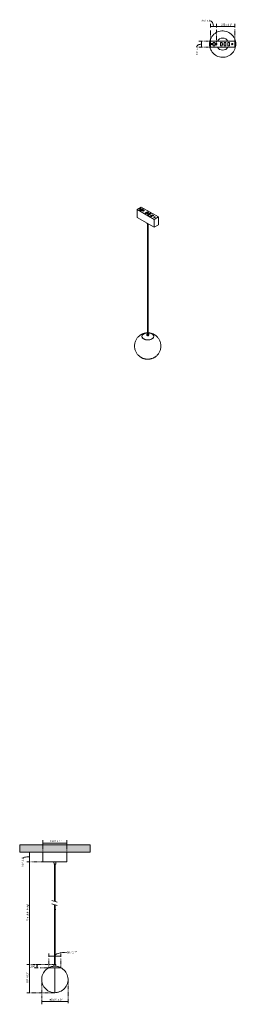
# Model space of a CAD drawing. Header units: millimetres. Extents: x 6395 to 7632, y 1134 to 6734.
import ezdxf

# ---------------------------------------------------------------- set-up
doc = ezdxf.new("R2010")
doc.units = ezdxf.units.MM
doc.linetypes.add('Dash', pattern=[6, 3, -3])
doc.layers.add('A-ANNO-DIMS', color=7, linetype='Dash', lineweight=9, true_color=0xd2d2d2)
for name, color, linetype, lineweight in [('A-ANNO-DIMS-5', 7, 'Continuous', 9), ('A-CLNG', 7, 'Continuous', 9), ('E-LITE-EQPM', 7, 'Continuous', 20)]:
    doc.layers.add(name, color=color, linetype=linetype, lineweight=lineweight)
doc.styles.add('Arial Narrow', font='ARIALN.TTF', dxfattribs={"height": 11})
doc.dimstyles.new('FARO_-_2_2mm_Arial_Narrow_mm_Inch_Left', dxfattribs={"dimscale": 304.8, "dimtxt": 11.257741, "dimasz": 0, "dimexe": 0.049213, "dimexo": 0.0625, "dimgap": 0.008202, "dimtad": 1, "dimdec": 0, "dimzin": 0, "dimdsep": 46, "dimtxsty": 'Arial Narrow', "dimblk1": 'NONE', "dimblk2": 'NONE', "dimsah": 1, "dimcen": 0.09, "dimadec": 0, "dimazin": 0, "dimtfac": 1, "dimtdec": 4, "dimtix": 1, "dimtmove": 0, "dimatfit": 3, "dimfxl": 0.016404, "dimfxlon": 1, "dimtvp": 1, "dimtolj": 1, "dimtzin": 0, "dimarcsym": 2})
doc.dimstyles.new('FARO_-_2_2mm_Arial_Narrow_mm_Inch_Left_1', dxfattribs={"dimscale": 304.8, "dimtxt": 11.257741, "dimasz": 0, "dimexe": 0.049213, "dimexo": 0.0625, "dimgap": 0.008202, "dimtad": 1, "dimdec": 0, "dimzin": 0, "dimdsep": 46, "dimtxsty": 'Arial Narrow', "dimblk1": 'NONE', "dimblk2": 'NONE', "dimsah": 1, "dimcen": 0.09, "dimadec": 0, "dimazin": 0, "dimtfac": 1, "dimtdec": 4, "dimtix": 1, "dimtmove": 1, "dimatfit": 3, "dimfxl": 0.016404, "dimfxlon": 1, "dimtvp": 1, "dimtolj": 1, "dimtzin": 0, "dimarcsym": 2})
doc.dimstyles.new('FARO_-_2_2mm_Arial_Narrow_mm_Inch_Left_H', dxfattribs={"dimscale": 304.8, "dimtxt": 11.257741, "dimasz": 0, "dimexe": 0.049213, "dimexo": 0.0625, "dimgap": 0.008202, "dimtad": 3, "dimtih": 1, "dimtoh": 1, "dimdec": 0, "dimzin": 0, "dimdsep": 46, "dimtxsty": 'Arial Narrow', "dimblk1": 'NONE', "dimblk2": 'NONE', "dimsah": 1, "dimcen": 0.09, "dimadec": 0, "dimazin": 0, "dimtfac": 1, "dimtdec": 4, "dimtix": 1, "dimtmove": 0, "dimatfit": 3, "dimfxl": 0.016404, "dimfxlon": 1, "dimtvp": 1, "dimtolj": 1, "dimtzin": 0, "dimarcsym": 2})

# ---------------------------------------------------------------- blocks, each defined once
blk = doc.blocks.new('UNIK PENDANT - UNIK PENDANT BLACK-475443-Alzado_PDF')
at = {"layer": 'E-LITE-EQPM'}
for p, q in [((6588.8, 1945), (6590.3, 1930)), ((6590.3, 1930), (6599.6, 1930)), ((6593.2, 1930), (6593.2, 1719.7)), ((6596.7, 1718.4), (6596.7, 1930)), ((6599.6, 1930), (6601.1, 1945)), ((6593.2, 1700.6), (6593.2, 1359.5)), ((6596.7, 1359.5), (6596.7, 1699.4)), ((6589, 1359.5), (6589, 1350.2)), ((6589, 1359.5), (6600.9, 1359.5)), ((6589, 1350.2), (6600.9, 1350.2)), ((6600.9, 1359.5), (6601, 1359.5)), ((6600.9, 1350.2), (6601, 1350.2)), ((6601, 1350.2), (6601, 1359.5)), ((6560.6, 1342.1), (6560.8, 1341.6)), ((6629.1, 1342.1), (6560.6, 1342.1)), ((6595, 1200), (6595, 1341.2)), ((6629.1, 1341.7), (6629.3, 1342.1)), ((6629.3, 1342.1), (6629.1, 1342.1))]:
    blk.add_line(p, q, dxfattribs=at)
at = {"layer": 'E-LITE-EQPM', "flags": 128}
for points in [[(6560.6, 1342.1), (6568.1, 1345.5), (6576, 1348), (6584.1, 1349.6), (6589, 1350.2)], [(6601, 1350.2), (6609.1, 1349.1), (6613.3, 1348)], [(6615.4, 1347.5), (6617.2, 1347.1), (6624.9, 1344.2), (6629.3, 1342.1)], [(6595, 1200), (6586.7, 1200.5), (6578.6, 1201.8), (6570.7, 1204), (6563, 1207.1), (6555.8, 1211), (6549, 1215.7), (6542.8, 1221.1), (6537.2, 1227.2), (6532.3, 1233.8), (6528.2, 1240.9), (6524.8, 1248.4), (6522.3, 1256.3), (6520.7, 1264.4), (6520, 1272.6), (6520.2, 1280.8), (6521.3, 1289), (6523.2, 1297), (6526.1, 1304.7), (6529.8, 1312.1), (6534.2, 1319), (6539.4, 1325.4), (6545.3, 1331.2), (6551.7, 1336.3), (6558.7, 1340.7), (6561.1, 1341.8)], [(6628.9, 1341.8), (6634.1, 1339), (6640.9, 1334.3), (6647.1, 1328.9), (6652.7, 1322.8), (6657.6, 1316.2), (6661.8, 1309.1), (6665.1, 1301.6), (6667.6, 1293.7), (6669.2, 1285.6), (6669.9, 1277.4), (6669.7, 1269.2), (6668.6, 1261), (6666.7, 1253), (6663.8, 1245.3), (6660.1, 1237.9), (6655.7, 1231), (6650.5, 1224.6), (6644.6, 1218.8), (6638.2, 1213.7), (6631.2, 1209.3), (6623.8, 1205.8), (6616, 1203), (6612.6, 1202.2)], [(6612.4, 1202.2), (6608, 1201.1), (6599.8, 1200.2), (6595, 1200)]]:
    blk.add_lwpolyline(points, dxfattribs=at)
blk = doc.blocks.new('UNIK PENDANT - UNIK PENDANT BLACK-474838-00 Isometrico PDF')
at = {"layer": 'E-LITE-EQPM', "color": 254, "lineweight": 9, "true_color": 0xeaeaea}
for p, q in [((2361.7, 5668), (2337.8, 5654.2)), ((2352.2, 5657.3), (2351.8, 5657)), ((2353.9, 5652.1), (2365.5, 5658.8)), ((2365.5, 5656.3), (2355.3, 5650.4)), ((2459, 5611.9), (2361.7, 5668)), ((2366.9, 5658.7), (2372.7, 5655.4)), ((2366.9, 5658.7), (2366.9, 5656.3)), ((2371.2, 5653.8), (2366.9, 5656.3)), ((2337.8, 5654.2), (2435.1, 5598.1)), ((2337.8, 5654.2), (2337.8, 5609.3)), ((2435.1, 5553.2), (2337.8, 5609.3)), ((2359.7, 5647.9), (2353.9, 5651.2)), ((2372.7, 5654.6), (2361, 5647.9)), ((2367.3, 5648.8), (2367.3, 5647.1)), ((2369.4, 5647.1), (2369.4, 5648.8)), ((2370.1, 5650.4), (2370.1, 5648.8)), ((2372, 5647.4), (2372, 5645.8)), ((2372.2, 5648.8), (2372.2, 5650.4)), ((2372.9, 5652), (2372.9, 5650.4)), ((2374, 5645.8), (2374, 5647.4)), ((2375, 5650.4), (2375, 5652)), ((2375.3, 5649.3), (2375.3, 5647.7)), ((2377.4, 5647.7), (2377.4, 5649.3)), ((2383.3, 5635.1), (2394.9, 5641.8)), ((2389.1, 5630.9), (2383.3, 5634.2)), ((2394.9, 5639.3), (2384.7, 5633.4)), ((2402.1, 5637.6), (2390.5, 5630.9)), ((2396.3, 5641.7), (2402.1, 5638.4)), ((2396.3, 5641.7), (2396.3, 5639.3)), ((2400.7, 5636.8), (2396.3, 5639.3)), ((2396.7, 5633), (2396.7, 5629.2)), ((2398.1, 5626.5), (2409.7, 5633.2)), ((2403.9, 5622.3), (2398.2, 5625.7)), ((2409.7, 5630.7), (2399.5, 5624.9)), ((2400.1, 5629.2), (2400.1, 5633)), ((2417, 5629), (2405.3, 5622.3)), ((2411.2, 5633.2), (2417, 5629.8)), ((2411.2, 5633.2), (2411.2, 5630.7)), ((2415.5, 5628.2), (2411.2, 5630.7)), ((2413, 5617.9), (2424.6, 5624.6)), ((2418.8, 5613.7), (2413, 5617.1)), ((2424.6, 5622.2), (2414.4, 5616.3)), ((2431.8, 5620.5), (2420.2, 5613.7)), ((2426.1, 5624.6), (2431.8, 5621.2)), ((2426.1, 5624.6), (2426.1, 5622.1)), ((2430.4, 5619.6), (2426.1, 5622.1)), ((2434.5, 5609.7), (2434.2, 5609.5)), ((2435.1, 5598.1), (2459, 5611.9)), ((2459, 5611.9), (2459, 5567)), ((2393.6, 5577.1), (2393.8, 5575.7)), ((2396.7, 5575.3), (2396.7, 4935.2)), ((2400.1, 4935.2), (2400.1, 5573.3)), ((2435.1, 5598.1), (2435.1, 5553.2)), ((2459, 5567), (2435.1, 5553.2)), ((2392.4, 4946.8), (2392.4, 4939.1)), ((2397.1, 4950), (2394.7, 4949.5)), ((2402.1, 4936.4), (2404.3, 4939.6)), ((2404.4, 4939.1), (2404.4, 4946.8)), ((2366.4, 4925.4), (2366.7, 4924.9)), ((2430.1, 4924.9), (2430.4, 4925.4))]:
    blk.add_line(p, q, dxfattribs=at)
at = {"layer": 'E-LITE-EQPM', "color": 7, "lineweight": 9, "true_color": 0xfefefe}
for p, q in [((2366.8, 4924.7), (2366.7, 4924.9)), ((2368.9, 4922.2), (2367.2, 4924.2)), ((2419.5, 4916.6), (2410.7, 4913.7)), ((2430, 4924.8), (2419.5, 4916.6))]:
    blk.add_line(p, q, dxfattribs=at)
at = {"layer": 'E-LITE-EQPM', "color": 254, "lineweight": 9, "true_color": 0xeaeaea}
for points in [[(2357.3, 5656.8, 0), (2356.6, 5656.4, 0), (2355.7, 5656.2, 0), (2354.7, 5656.1, 0), (2353.8, 5656.2, 0), (2352.9, 5656.4, 0), (2352.2, 5656.8, 0), (2351.6, 5657.2, 0), (2351.2, 5657.7, 0), (2351.1, 5658.2, 0), (2351.2, 5658.8, 0), (2351.6, 5659.3, 0), (2352.2, 5659.7, 0)], [(2352.2, 5659.7, 0), (2352.9, 5660.1, 0), (2353.8, 5660.3, 0), (2354.7, 5660.3, 0), (2355.7, 5660.3, 0), (2356.6, 5660.1, 0), (2357.3, 5659.7, 0), (2357.9, 5659.3, 0), (2358.2, 5658.8, 0), (2358.4, 5658.2, 0), (2358.2, 5657.7, 0), (2357.9, 5657.2, 0), (2357.3, 5656.8, 0)], [(2357.7, 5657, 0), (2357.3, 5657.3, 0), (2356.6, 5657.6, 0), (2355.7, 5657.8, 0), (2354.7, 5657.9, 0), (2353.8, 5657.8, 0), (2352.9, 5657.6, 0), (2352.2, 5657.3, 0)], [(2365.5, 5658.8, 0), (2365.6, 5658.8, 0), (2365.8, 5658.9, 0), (2366.1, 5658.9, 0), (2366.3, 5658.9, 0), (2366.5, 5658.9, 0), (2366.7, 5658.8, 0), (2366.9, 5658.7, 0)], [(2366.9, 5656.3, 0), (2366.7, 5656.4, 0), (2366.5, 5656.4, 0), (2366.3, 5656.5, 0), (2366.1, 5656.5, 0), (2365.8, 5656.4, 0), (2365.6, 5656.4, 0), (2365.5, 5656.3, 0)], [(2353.9, 5651.2, 0), (2353.7, 5651.3, 0), (2353.6, 5651.4, 0), (2353.6, 5651.6, 0), (2353.6, 5651.7, 0), (2353.6, 5651.8, 0), (2353.7, 5651.9, 0), (2353.9, 5652.1, 0)], [(2361, 5647.9, 0), (2360.8, 5647.8, 0), (2360.6, 5647.7, 0), (2360.4, 5647.7, 0), (2360.1, 5647.7, 0), (2359.9, 5647.8, 0), (2359.7, 5647.9, 0)], [(2367.6, 5649.2, 0), (2367.4, 5649.1, 0), (2367.3, 5648.9, 0), (2367.3, 5648.8, 0), (2367.3, 5648.6, 0), (2367.4, 5648.5, 0), (2367.6, 5648.4, 0), (2367.8, 5648.3, 0), (2368.1, 5648.2, 0), (2368.3, 5648.2, 0), (2368.6, 5648.2, 0), (2368.9, 5648.3, 0), (2369.1, 5648.4, 0)], [(2369.1, 5646.7, 0), (2368.9, 5646.6, 0), (2368.6, 5646.6, 0), (2368.3, 5646.5, 0), (2368.1, 5646.6, 0), (2367.8, 5646.6, 0), (2367.6, 5646.7, 0), (2367.4, 5646.8, 0), (2367.3, 5647, 0), (2367.3, 5647.1, 0)], [(2369.1, 5648.4, 0), (2369.2, 5648.5, 0), (2369.3, 5648.6, 0), (2369.4, 5648.8, 0), (2369.3, 5648.9, 0), (2369.2, 5649.1, 0), (2369.1, 5649.2, 0), (2368.9, 5649.3, 0), (2368.6, 5649.4, 0), (2368.3, 5649.4, 0), (2368.1, 5649.4, 0), (2367.8, 5649.3, 0), (2367.6, 5649.2, 0)], [(2369.4, 5647.1, 0), (2369.3, 5647, 0), (2369.2, 5646.8, 0), (2369.1, 5646.7, 0)], [(2370.4, 5650.8, 0), (2370.2, 5650.7, 0), (2370.1, 5650.6, 0), (2370.1, 5650.4, 0), (2370.1, 5650.2, 0), (2370.2, 5650.1, 0), (2370.4, 5650, 0), (2370.6, 5649.9, 0), (2370.9, 5649.8, 0), (2371.1, 5649.8, 0), (2371.4, 5649.8, 0), (2371.7, 5649.9, 0), (2371.9, 5650, 0)], [(2371.9, 5648.3, 0), (2371.7, 5648.2, 0), (2371.4, 5648.2, 0), (2371.1, 5648.2, 0), (2370.9, 5648.2, 0), (2370.6, 5648.2, 0), (2370.4, 5648.3, 0), (2370.2, 5648.5, 0), (2370.1, 5648.6, 0), (2370.1, 5648.8, 0)], [(2371.9, 5650, 0), (2372, 5650.1, 0), (2372.2, 5650.2, 0), (2372.2, 5650.4, 0), (2372.2, 5650.6, 0), (2372, 5650.7, 0), (2371.9, 5650.8, 0), (2371.7, 5650.9, 0), (2371.4, 5651, 0), (2371.1, 5651, 0), (2370.9, 5651, 0), (2370.6, 5650.9, 0), (2370.4, 5650.8, 0)], [(2372.2, 5648.8, 0), (2372.2, 5648.6, 0), (2372, 5648.5, 0), (2371.9, 5648.3, 0)], [(2372.3, 5647.8, 0), (2372.1, 5647.7, 0), (2372, 5647.5, 0), (2372, 5647.4, 0), (2372, 5647.2, 0), (2372.1, 5647.1, 0), (2372.3, 5647, 0), (2372.5, 5646.9, 0), (2372.7, 5646.8, 0), (2373, 5646.8, 0), (2373.3, 5646.8, 0), (2373.5, 5646.9, 0), (2373.7, 5647, 0)], [(2373.7, 5645.3, 0), (2373.5, 5645.2, 0), (2373.3, 5645.2, 0), (2373, 5645.2, 0), (2372.7, 5645.2, 0), (2372.5, 5645.2, 0), (2372.3, 5645.3, 0), (2372.1, 5645.5, 0), (2372, 5645.6, 0), (2372, 5645.8, 0)], [(2373.7, 5647, 0), (2373.9, 5647.1, 0), (2374, 5647.2, 0), (2374, 5647.4, 0), (2374, 5647.5, 0), (2373.9, 5647.7, 0), (2373.7, 5647.8, 0), (2373.5, 5647.9, 0), (2373.3, 5648, 0), (2373, 5648, 0), (2372.7, 5648, 0), (2372.5, 5647.9, 0), (2372.3, 5647.8, 0)], [(2372.7, 5655.4, 0), (2372.8, 5655.3, 0), (2372.9, 5655.1, 0), (2373, 5655, 0), (2372.9, 5654.9, 0), (2372.8, 5654.7, 0), (2372.7, 5654.6, 0)], [(2373.2, 5652.5, 0), (2373.1, 5652.3, 0), (2373, 5652.2, 0), (2372.9, 5652, 0), (2373, 5651.9, 0), (2373.1, 5651.7, 0), (2373.2, 5651.6, 0), (2373.4, 5651.5, 0), (2373.7, 5651.4, 0), (2374, 5651.4, 0), (2374.2, 5651.4, 0), (2374.5, 5651.5, 0), (2374.7, 5651.6, 0)], [(2374.7, 5650, 0), (2374.5, 5649.9, 0), (2374.2, 5649.8, 0), (2374, 5649.8, 0), (2373.7, 5649.8, 0), (2373.4, 5649.9, 0), (2373.2, 5650, 0), (2373.1, 5650.1, 0), (2373, 5650.2, 0), (2372.9, 5650.4, 0)], [(2374.7, 5651.6, 0), (2374.9, 5651.7, 0), (2375, 5651.9, 0), (2375, 5652, 0), (2375, 5652.2, 0), (2374.9, 5652.3, 0), (2374.7, 5652.5, 0), (2374.5, 5652.5, 0), (2374.2, 5652.6, 0), (2374, 5652.6, 0), (2373.7, 5652.6, 0), (2373.4, 5652.5, 0), (2373.2, 5652.5, 0)], [(2374, 5645.8, 0), (2374, 5645.6, 0), (2373.9, 5645.5, 0), (2373.7, 5645.3, 0)], [(2375, 5650.4, 0), (2375, 5650.2, 0), (2374.9, 5650.1, 0), (2374.7, 5650, 0)], [(2375.6, 5649.8, 0), (2375.5, 5649.6, 0), (2375.4, 5649.5, 0), (2375.3, 5649.3, 0), (2375.4, 5649.2, 0), (2375.5, 5649, 0), (2375.6, 5648.9, 0), (2375.9, 5648.8, 0), (2376.1, 5648.8, 0), (2376.4, 5648.7, 0), (2376.6, 5648.8, 0), (2376.9, 5648.8, 0), (2377.1, 5648.9, 0)], [(2377.1, 5647.3, 0), (2376.9, 5647.2, 0), (2376.6, 5647.1, 0), (2376.4, 5647.1, 0), (2376.1, 5647.1, 0), (2375.9, 5647.2, 0), (2375.6, 5647.3, 0), (2375.5, 5647.4, 0), (2375.4, 5647.5, 0), (2375.3, 5647.7, 0)], [(2377.1, 5648.9, 0), (2377.3, 5649, 0), (2377.4, 5649.2, 0), (2377.4, 5649.3, 0), (2377.4, 5649.5, 0), (2377.3, 5649.6, 0), (2377.1, 5649.8, 0), (2376.9, 5649.9, 0), (2376.6, 5649.9, 0), (2376.4, 5649.9, 0), (2376.1, 5649.9, 0), (2375.9, 5649.9, 0), (2375.6, 5649.8, 0)], [(2377.4, 5647.7, 0), (2377.4, 5647.5, 0), (2377.3, 5647.4, 0), (2377.1, 5647.3, 0)], [(2383.3, 5634.2, 0), (2383.2, 5634.3, 0), (2383, 5634.4, 0), (2383, 5634.6, 0), (2383, 5634.7, 0), (2383, 5634.8, 0), (2383.1, 5635, 0), (2383.3, 5635.1, 0)], [(2390.5, 5630.9, 0), (2390.3, 5630.8, 0), (2390, 5630.7, 0), (2389.8, 5630.7, 0), (2389.5, 5630.7, 0), (2389.3, 5630.8, 0), (2389.1, 5630.9, 0)], [(2394.9, 5641.8, 0), (2395.1, 5641.9, 0), (2395.3, 5641.9, 0), (2395.5, 5641.9, 0), (2395.7, 5641.9, 0), (2395.9, 5641.9, 0), (2396.2, 5641.8, 0), (2396.3, 5641.7, 0)], [(2396.3, 5639.3, 0), (2396.2, 5639.4, 0), (2395.9, 5639.4, 0), (2395.7, 5639.5, 0), (2395.5, 5639.5, 0), (2395.3, 5639.5, 0), (2395.1, 5639.4, 0), (2394.9, 5639.3, 0)], [(2397.3, 5633.8, 0), (2397, 5633.6, 0), (2396.8, 5633.4, 0), (2396.7, 5633.1, 0), (2396.7, 5632.9, 0), (2396.8, 5632.6, 0), (2397, 5632.4, 0), (2397.4, 5632.2, 0), (2397.8, 5632.1, 0), (2398.2, 5632, 0), (2398.7, 5632, 0), (2399.1, 5632.1, 0), (2399.5, 5632.3, 0)], [(2399.5, 5632.3, 0), (2399.8, 5632.4, 0), (2400, 5632.7, 0), (2400.1, 5632.9, 0), (2400.1, 5633.2, 0), (2400, 5633.4, 0), (2399.8, 5633.7, 0), (2399.4, 5633.8, 0), (2399, 5634, 0), (2398.6, 5634, 0), (2398.1, 5634, 0), (2397.7, 5633.9, 0), (2397.3, 5633.8, 0)], [(2398.2, 5625.7, 0), (2398, 5625.8, 0), (2397.9, 5625.9, 0), (2397.8, 5626, 0), (2397.8, 5626.1, 0), (2397.9, 5626.3, 0), (2398, 5626.4, 0), (2398.1, 5626.5, 0)], [(2402.1, 5638.4, 0), (2402.3, 5638.3, 0), (2402.4, 5638.2, 0), (2402.4, 5638, 0), (2402.4, 5637.9, 0), (2402.3, 5637.7, 0), (2402.1, 5637.6, 0)], [(2405.3, 5622.3, 0), (2405.1, 5622.2, 0), (2404.9, 5622.2, 0), (2404.6, 5622.2, 0), (2404.4, 5622.2, 0), (2404.1, 5622.2, 0), (2403.9, 5622.3, 0)], [(2409.7, 5633.2, 0), (2409.9, 5633.3, 0), (2410.1, 5633.3, 0), (2410.3, 5633.4, 0), (2410.6, 5633.4, 0), (2410.8, 5633.3, 0), (2411, 5633.3, 0), (2411.2, 5633.2, 0)], [(2411.2, 5630.7, 0), (2411, 5630.8, 0), (2410.8, 5630.9, 0), (2410.6, 5630.9, 0), (2410.3, 5630.9, 0), (2410.1, 5630.9, 0), (2409.9, 5630.8, 0), (2409.7, 5630.7, 0)], [(2413, 5617.1, 0), (2412.9, 5617.2, 0), (2412.8, 5617.3, 0), (2412.7, 5617.4, 0), (2412.7, 5617.5, 0), (2412.8, 5617.7, 0), (2412.9, 5617.8, 0), (2413, 5617.9, 0)], [(2417, 5629.8, 0), (2417.1, 5629.7, 0), (2417.2, 5629.6, 0), (2417.2, 5629.4, 0), (2417.2, 5629.3, 0), (2417.1, 5629.2, 0), (2417, 5629, 0)], [(2420.2, 5613.7, 0), (2420, 5613.6, 0), (2419.8, 5613.6, 0), (2419.5, 5613.6, 0), (2419.3, 5613.6, 0), (2419, 5613.6, 0), (2418.8, 5613.7, 0)], [(2424.6, 5624.6, 0), (2424.8, 5624.7, 0), (2425, 5624.7, 0), (2425.2, 5624.8, 0), (2425.5, 5624.8, 0), (2425.7, 5624.7, 0), (2425.9, 5624.7, 0), (2426.1, 5624.6, 0)], [(2426.1, 5622.1, 0), (2425.9, 5622.2, 0), (2425.7, 5622.3, 0), (2425.5, 5622.3, 0), (2425.2, 5622.3, 0), (2425, 5622.3, 0), (2424.8, 5622.2, 0), (2424.6, 5622.2, 0)], [(2431.8, 5621.2, 0), (2432, 5621.1, 0), (2432.1, 5621, 0), (2432.1, 5620.8, 0), (2432.1, 5620.7, 0), (2432, 5620.6, 0), (2431.8, 5620.5, 0)], [(2439.7, 5609.2, 0), (2438.9, 5608.9, 0), (2438, 5608.7, 0), (2437.1, 5608.6, 0), (2436.2, 5608.7, 0), (2435.3, 5608.9, 0), (2434.5, 5609.2, 0), (2433.9, 5609.6, 0), (2433.6, 5610.1, 0), (2433.5, 5610.7, 0), (2433.6, 5611.2, 0), (2433.9, 5611.7, 0), (2434.5, 5612.2, 0)], [(2434.5, 5612.2, 0), (2435.3, 5612.5, 0), (2436.2, 5612.7, 0), (2437.1, 5612.8, 0), (2438, 5612.7, 0), (2438.9, 5612.5, 0), (2439.7, 5612.2, 0), (2440.2, 5611.7, 0), (2440.6, 5611.2, 0), (2440.7, 5610.7, 0), (2440.6, 5610.1, 0), (2440.2, 5609.6, 0), (2439.7, 5609.2, 0)], [(2440, 5609.5, 0), (2439.7, 5609.7, 0), (2438.9, 5610.1, 0), (2438, 5610.3, 0), (2437.1, 5610.3, 0), (2436.2, 5610.3, 0), (2435.3, 5610.1, 0), (2434.5, 5609.7, 0)], [(2393.8, 5575.9, 0), (2395.1, 5574, 0), (2400, 5573.4, 0)], [(2367.2, 4946, 0), (2365.1, 4945, 0), (2362.9, 4943.8, 0), (2360.6, 4942.6, 0), (2358.4, 4941.2, 0), (2356, 4939.7, 0), (2353.7, 4938, 0), (2351.3, 4936.1, 0), (2348.9, 4934.1, 0), (2346.4, 4931.8, 0), (2344, 4929.4, 0), (2341.5, 4926.7, 0), (2339.1, 4923.7, 0), (2336.8, 4920.5, 0), (2334.5, 4917, 0), (2332.3, 4913.3, 0), (2330.3, 4909.2, 0), (2328.5, 4904.9, 0), (2326.9, 4900.4, 0), (2325.6, 4895.6, 0), (2324.5, 4890.7, 0), (2323.8, 4885.6, 0), (2323.4, 4880.5, 0), (2323.4, 4875.3, 0), (2323.8, 4870.1, 0), (2324.5, 4865, 0), (2325.5, 4860.1, 0), (2326.8, 4855.3, 0), (2328.4, 4850.8, 0), (2330.3, 4846.5, 0), (2332.3, 4842.4, 0), (2334.4, 4838.7, 0), (2336.7, 4835.2, 0), (2339, 4831.9, 0), (2341.4, 4829, 0), (2343.9, 4826.3, 0), (2346.3, 4823.8, 0), (2348.8, 4821.5, 0), (2351.2, 4819.5, 0), (2353.6, 4817.6, 0), (2356, 4815.9, 0), (2358.3, 4814.4, 0), (2360.6, 4813, 0), (2362.8, 4811.8, 0), (2365, 4810.6, 0), (2367.1, 4809.6, 0), (2369.2, 4808.7, 0), (2371.3, 4807.8, 0), (2373.3, 4807.1, 0), (2375.3, 4806.4, 0), (2377.2, 4805.8, 0), (2379.1, 4805.3, 0), (2381, 4804.8, 0), (2382.9, 4804.4, 0), (2384.7, 4804, 0), (2386.5, 4803.7, 0), (2388.3, 4803.5, 0), (2390.1, 4803.2, 0), (2391.8, 4803.1, 0), (2393.6, 4802.9, 0), (2395.3, 4802.8, 0), (2397, 4802.8, 0), (2398.8, 4802.8, 0), (2400.5, 4802.8, 0), (2402.2, 4802.9, 0), (2404, 4803, 0), (2405.7, 4803.1, 0), (2407.5, 4803.3, 0), (2409.3, 4803.6, 0), (2411.1, 4803.9, 0), (2412.9, 4804.2, 0), (2414.7, 4804.6, 0), (2416.6, 4805, 0), (2418.5, 4805.5, 0), (2420.4, 4806.1, 0), (2422.4, 4806.7, 0), (2424.4, 4807.4, 0), (2426.4, 4808.2, 0), (2428.5, 4809.1, 0), (2429.6, 4809.6, 0)], [(2419.7, 4917, 0), (2403.4, 4912.9, 0), (2385.7, 4914.1, 0), (2371.5, 4920.2, 0), (2364.4, 4929.7, 0), (2366.5, 4939.9, 0), (2377.1, 4948.1, 0)], [(2367.2, 4946, 0), (2369.3, 4946.9, 0), (2371.4, 4947.7, 0), (2373.4, 4948.5, 0), (2375.3, 4949.1, 0), (2377.3, 4949.7, 0), (2379.2, 4950.3, 0), (2381.1, 4950.7, 0), (2382.9, 4951.2, 0), (2384.8, 4951.5, 0), (2386.6, 4951.8, 0), (2388.3, 4952.1, 0), (2390.1, 4952.3, 0), (2391.9, 4952.5, 0), (2393.6, 4952.6, 0), (2395.4, 4952.7, 0), (2396.7, 4952.7, 0)], [(2377.1, 4948.1, 0), (2393.4, 4952.2, 0), (2396.7, 4952.4, 0)], [(2392.4, 4939.5, 0), (2392.5, 4938.6, 0), (2396.2, 4935.9, 0), (2402.1, 4936.4, 0)], [(2394.7, 4949.5, 0), (2392.5, 4946.3, 0), (2396.2, 4943.6, 0), (2402.1, 4944.1, 0)], [(2400.1, 4952.7, 0), (2400.6, 4952.7, 0), (2402.3, 4952.7, 0), (2404, 4952.6, 0), (2405.8, 4952.4, 0), (2407.6, 4952.2, 0), (2409.3, 4952, 0), (2411.1, 4951.7, 0), (2412.9, 4951.3, 0), (2414.8, 4951, 0), (2416.6, 4950.5, 0), (2418.5, 4950, 0), (2420.5, 4949.5, 0), (2422.4, 4948.8, 0), (2424.4, 4948.1, 0), (2426.5, 4947.3, 0), (2428.5, 4946.5, 0), (2430.7, 4945.5, 0), (2432.8, 4944.4, 0), (2435, 4943.2, 0), (2437.3, 4941.9, 0), (2439.6, 4940.5, 0), (2441.9, 4938.9, 0), (2444.3, 4937.1, 0), (2446.7, 4935.1, 0), (2449.2, 4933, 0), (2451.6, 4930.6, 0), (2454, 4928.1, 0), (2456.5, 4925.2, 0), (2458.9, 4922.2, 0), (2461.2, 4918.8, 0), (2463.4, 4915.2, 0), (2465.5, 4911.3, 0), (2467.4, 4907.1, 0), (2469.1, 4902.7, 0), (2470.6, 4898.1, 0), (2471.8, 4893.2, 0), (2472.7, 4888.2, 0), (2473.2, 4883.1, 0), (2473.4, 4877.9, 0), (2473.2, 4872.7, 0), (2472.7, 4867.6, 0), (2471.8, 4862.6, 0), (2470.7, 4857.7, 0), (2469.2, 4853, 0), (2467.5, 4848.6, 0), (2465.6, 4844.4, 0), (2463.5, 4840.5, 0), (2461.3, 4836.9, 0), (2459, 4833.5, 0), (2456.6, 4830.4, 0), (2454.2, 4827.6, 0), (2451.7, 4825, 0), (2449.3, 4822.7, 0), (2446.8, 4820.5, 0), (2444.4, 4818.5, 0), (2442, 4816.8, 0), (2439.7, 4815.2, 0), (2437.4, 4813.7, 0), (2435.1, 4812.4, 0), (2432.9, 4811.2, 0), (2430.8, 4810.1, 0), (2429.6, 4809.6, 0)], [(2400.1, 4952.4, 0), (2411.1, 4951, 0), (2425.3, 4944.9, 0), (2432.4, 4935.5, 0), (2430.4, 4925.3, 0), (2419.7, 4917, 0)], [(2402.1, 4944.1, 0), (2404.3, 4947.3, 0), (2400.6, 4950, 0), (2400.2, 4950.1, 0)]]:
    blk.add_polyline3d(points, dxfattribs=at)
at = {"layer": 'E-LITE-EQPM', "color": 7, "lineweight": 9, "true_color": 0xfefefe}
for points in [[(2381.9, 4914.8, 0), (2371.8, 4919.8, 0), (2368.9, 4922.2, 0)], [(2399.5, 4912.4, 0), (2385.9, 4913.7, 0), (2381.9, 4914.8, 0)], [(2410.7, 4913.7, 0), (2403.4, 4912.6, 0), (2399.6, 4912.4, 0)]]:
    blk.add_polyline3d(points, dxfattribs=at)
blk = doc.blocks.new('UNIK PENDANT - UNIK PENDANT BLACK-474838-Planta_PDF Fixing Holes')
at = {"layer": 'E-LITE-EQPM', "color": 253, "true_color": 0xaaaaaa}
for p, q in [((-70.2, -8.9), (-66.3, 24.7)), ((-66.3, 24.7), (70.2, 8.9)), ((-53.5, 14.5), (-55.4, -1.8)), ((-44.2, 14.4), (-52.3, 15.3)), ((-45.2, -3.1), (-43.4, 13.3)), ((-12.2, 9.7), (-14.1, -6.6)), ((-2.9, 9.6), (-11, 10.5)), ((-3.9, -7.8), (-2, 8.5)), ((8.7, 7.3), (6.8, -9)), ((18, 7.2), (9.9, 8.1)), ((16.9, -10.3), (18.8, 6.1)), ((29.6, 4.8), (27.7, -11.5)), ((38.9, 4.8), (30.8, 5.7)), ((37.8, -12.7), (39.7, 3.7)), ((70.2, 8.9), (66.3, -24.7)), ((66.3, -24.7), (-70.2, -8.9)), ((-54.4, -3), (-46.3, -3.9)), ((-13.1, -7.7), (-5, -8.7)), ((7.7, -10.2), (15.9, -11.1)), ((28.7, -12.6), (36.8, -13.5))]:
    blk.add_line(p, q, dxfattribs=at)
at = {"layer": 'E-LITE-EQPM', "color": 253, "true_color": 0xaaaaaa, "flags": 128}
for points in [[(-75, 0), (-74.5, 8.2), (-73.2, 16.4), (-71, 24.3), (-67.9, 31.9), (-64, 39.2), (-59.3, 45.9), (-53.9, 52.2), (-47.8, 57.8), (-41.2, 62.7), (-34.1, 66.8), (-26.6, 70.1), (-18.7, 72.6), (-10.6, 74.2), (-2.4, 75), (5.8, 74.8), (14, 73.7), (22, 71.7), (29.7, 68.9), (37.1, 65.2), (44, 60.7), (50.4, 55.5), (56.2, 49.7), (61.3, 43.2), (65.7, 36.2), (69.2, 28.8), (72, 21.1), (73.9, 13), (74.8, 4.9), (75, 0)], [(75, 0), (74.5, -8.2), (73.2, -16.4), (71, -24.3), (67.9, -31.9), (64, -39.2), (59.3, -45.9), (53.9, -52.2), (47.8, -57.8), (41.2, -62.7), (34.1, -66.8), (26.6, -70.1), (18.7, -72.6), (10.6, -74.2), (2.4, -75), (-5.8, -74.8), (-14, -73.7), (-22, -71.7), (-29.7, -68.9), (-37.1, -65.2), (-44, -60.7), (-50.4, -55.5), (-56.2, -49.7), (-61.3, -43.2), (-65.7, -36.2), (-69.2, -28.8), (-72, -21.1), (-73.9, -13), (-74.8, -4.9), (-75, 0)]]:
    blk.add_lwpolyline(points, dxfattribs=at)
at = {"layer": 'E-LITE-EQPM', "color": 253, "true_color": 0xaaaaaa}
for centre, radius, start, end in [((-61.3, 7.1), 3.64, 353.3953, 173.3953), ((-61.3, 7.1), 3.64, 173.3953, 353.3953), ((-52.5, 14.3), 1, 79.8982, 173.3953), ((-44.3, 13.4), 0.965, 353.3953, 83.3953), ((-38.7, 0.5), 1.04, 353.3953, 173.3953), ((-38.7, 0.5), 1.04, 173.3953, 353.3953), ((-38.3, 4.4), 1.04, 353.3953, 173.3953), ((-38.3, 4.4), 1.04, 173.3953, 353.3953), ((-37.8, 8.4), 1.04, 353.3953, 173.3953), ((-37.8, 8.4), 1.04, 173.3953, 353.3953), ((-33.6, 1.5), 1.04, 353.3953, 173.3953), ((-33.6, 1.5), 1.04, 173.3953, 353.3953), ((-33, 6.2), 1.04, 353.3953, 173.3953), ((-33, 6.2), 1.04, 173.3953, 353.3953), ((0, 0), 34.4, 22.8665, 143.8978), ((-11.2, 9.6), 1, 79.8982, 173.3953), ((-3, 8.6), 0.965, 353.3953, 83.3953), ((0, 0), 1.73, 0, 180), ((9.7, 7.1), 1, 79.8982, 173.3953), ((17.9, 6.2), 0.965, 353.3953, 83.3953), ((30.6, 4.7), 1, 79.8982, 173.3953), ((38.8, 3.8), 0.965, 353.3953, 83.3953), ((-54.4, -2), 1, 173.3953, 266.8924), ((-46.2, -2.9), 0.965, 263.3953, 353.3953), ((0, 0), 34.4, 202.8665, 323.8978), ((-13.1, -6.7), 1, 173.3953, 266.8924), ((-4.9, -7.7), 0.965, 263.3953, 353.3953), ((0, 0), 1.73, 180, 360), ((7.8, -9.2), 1, 173.3953, 266.8924), ((16, -10.1), 0.965, 263.3953, 353.3953), ((28.7, -11.6), 1, 173.3953, 266.8924), ((36.9, -12.6), 0.965, 263.3953, 353.3953), ((54.4, -6.3), 3.64, 353.3953, 173.3953), ((54.4, -6.3), 3.64, 173.3953, 353.3953)]:
    blk.add_arc(centre, radius, start, end, dxfattribs=at)
blk = doc.blocks.new('DIMBLOCK1-Alzado_PDF')
at = {"layer": 'A-ANNO-DIMS-5', "color": 251, "true_color": 0x5b5b5b}
for p, q in [((6526.2, 2050.2), (6526.2, 2065.4)), ((6526.2, 2050.4), (6663.7, 2050.4)), ((6526.2, 2050.4), (6526.2, 2045.4)), ((6663.7, 2050.2), (6663.7, 2065.4)), ((6663.7, 2050.4), (6663.7, 2045.4))]:
    blk.add_line(p, q, dxfattribs=at)
at = {"layer": 'A-ANNO-DIMS-5', "color": 0, "insert": (6568.1, 2067.2), "char_height": 11, "width": 64.33, "attachment_point": 1, "line_spacing_factor": 0.974696, "style": 'Arial Narrow'}
blk.add_mtext('138 / 5.4"', dxfattribs=at)
blk = doc.blocks.new('_None')
blk = doc.blocks.new('DIMBLOCK2-Alzado_PDF')
at = {"layer": 'A-ANNO-DIMS-5', "color": 251, "true_color": 0x5b5b5b}
for p, q in [((6450.2, 2000), (6445.2, 2000)), ((6450, 2000), (6465.2, 2000)), ((6450.2, 2000), (6450.2, 1945)), ((6455.2, 1945), (6435.2, 1945)), ((6450.2, 1945), (6455.2, 1945))]:
    blk.add_line(p, q, dxfattribs=at)
blk.add_ellipse((6450.2, 1964.1), major_axis=(39.3, 0), ratio=0.212689, start_param=1.570796, end_param=3.141593, dxfattribs=at)
at = {"layer": 'A-ANNO-DIMS-5', "color": 0, "insert": (6405.6, 1917.5), "char_height": 11, "width": 55.967, "attachment_point": 1, "rotation": 90, "line_spacing_factor": 0.974696, "style": 'Arial Narrow'}
blk.add_mtext('55 / 2.2"', dxfattribs=at)
blk = doc.blocks.new('DIMBLOCK3-Alzado_PDF')
at = {"layer": 'A-ANNO-DIMS-5', "color": 251, "true_color": 0x5b5b5b}
for p, q in [((6455.2, 1945), (6435.2, 1945)), ((6450.2, 1945), (6450.2, 1359.5)), ((6450.2, 1945), (6455.2, 1945)), ((6455.2, 1359.5), (6435.2, 1359.5)), ((6450.2, 1359.5), (6455.2, 1359.5))]:
    blk.add_line(p, q, dxfattribs=at)
at = {"layer": 'A-ANNO-DIMS-5', "color": 0, "insert": (6433.5, 1609.2), "char_height": 11, "width": 103.357, "attachment_point": 1, "rotation": 90, "line_spacing_factor": 0.974696, "style": 'Arial Narrow'}
blk.add_mtext('Variable Height', dxfattribs=at)
blk = doc.blocks.new('DIMBLOCK4-Alzado_PDF')
at = {"layer": 'A-ANNO-DIMS-5', "color": 251, "true_color": 0x5b5b5b}
for p, q in [((6455.2, 1359.5), (6435.2, 1359.5)), ((6450.2, 1359.5), (6450.2, 1200)), ((6450.2, 1359.5), (6455.2, 1359.5)), ((6455.2, 1200), (6435.2, 1200)), ((6450.2, 1200), (6455.2, 1200))]:
    blk.add_line(p, q, dxfattribs=at)
at = {"layer": 'A-ANNO-DIMS-5', "color": 0, "insert": (6433.5, 1253), "char_height": 11, "width": 64.33, "attachment_point": 1, "rotation": 90, "line_spacing_factor": 0.974696, "style": 'Arial Narrow'}
blk.add_mtext('160 / 6.3"', dxfattribs=at)
blk = doc.blocks.new('DIMBLOCK5-Alzado_PDF')
at = {"layer": 'A-ANNO-DIMS-5', "color": 251, "true_color": 0x5b5b5b}
for p, q in [((6520, 1154.4), (6520, 1134.4)), ((6520, 1149.4), (6520, 1154.4)), ((6520, 1149.4), (6669.7, 1149.4)), ((6669.7, 1149.2), (6669.7, 1164.4)), ((6669.7, 1149.4), (6669.7, 1144.4))]:
    blk.add_line(p, q, dxfattribs=at)
at = {"layer": 'A-ANNO-DIMS-5', "color": 0, "insert": (6564.2, 1166.2), "char_height": 11, "width": 73.551, "attachment_point": 1, "line_spacing_factor": 0.974696, "style": 'Arial Narrow'}
blk.add_mtext('ø150 / 5.9"', dxfattribs=at)
blk = doc.blocks.new('DIMBLOCK6-Alzado_PDF')
at = {"layer": 'A-ANNO-DIMS-5', "color": 251, "true_color": 0x5b5b5b}
for p, q in [((6494.7, 1359.5), (6489.7, 1359.5)), ((6494.5, 1359.5), (6509.7, 1359.5)), ((6494.7, 1359.5), (6494.7, 1341.2)), ((6499.7, 1341.2), (6479.7, 1341.2)), ((6494.7, 1341.2), (6499.7, 1341.2))]:
    blk.add_line(p, q, dxfattribs=at)
at = {"layer": 'A-ANNO-DIMS-5', "color": 0, "insert": (6452.7, 1355.6), "char_height": 11, "width": 47.39, "attachment_point": 1, "line_spacing_factor": 0.974696, "style": 'Arial Narrow'}
blk.add_mtext('18/0.7"', dxfattribs=at)
blk = doc.blocks.new('DIMBLOCK7-Alzado_PDF')
at = {"layer": 'A-ANNO-DIMS-5', "color": 251, "true_color": 0x5b5b5b}
for p, q in [((6560.8, 1403.5), (6560.8, 1423.5)), ((6560.8, 1408.5), (6629.1, 1408.5)), ((6560.8, 1408.5), (6560.8, 1403.5)), ((6629.1, 1403.5), (6629.1, 1423.5)), ((6629.1, 1408.5), (6629.1, 1403.5))]:
    blk.add_line(p, q, dxfattribs=at)
blk.add_ellipse((6664, 1408.5), major_axis=(69, 0), ratio=0.303848, start_param=1.570796, end_param=3.141593, dxfattribs=at)
at = {"layer": 'A-ANNO-DIMS-5', "color": 0, "insert": (6664, 1434.7), "char_height": 11, "width": 55.967, "attachment_point": 1, "line_spacing_factor": 0.974696, "style": 'Arial Narrow'}
blk.add_mtext('68 / 2.7"', dxfattribs=at)
blk = doc.blocks.new('DIMBLOCK8-Planta_PDF Fixing Holes')
at = {"layer": 'A-ANNO-DIMS-5', "color": 251, "true_color": 0x5b5b5b}
for p, q in [((7480.6, 6689.6), (7480.6, 6709.6)), ((7480.6, 6694.6), (7513.5, 6694.6)), ((7480.6, 6694.6), (7480.6, 6689.6)), ((7513.5, 6689.6), (7513.5, 6709.6)), ((7513.5, 6694.6), (7513.5, 6689.6))]:
    blk.add_line(p, q, dxfattribs=at)
blk.add_ellipse((7475.1, 6694.6), major_axis=(0, 33.2), ratio=0.658694, start_param=4.712389, end_param=6.283185, dxfattribs=at)
at = {"layer": 'A-ANNO-DIMS-5', "color": 0, "insert": (7428.5, 6733.1), "char_height": 11, "width": 55.967, "attachment_point": 1, "line_spacing_factor": 0.974696, "style": 'Arial Narrow'}
blk.add_mtext('33 / 1.3"', dxfattribs=at)
blk = doc.blocks.new('DIMBLOCK9-Planta_PDF Fixing Holes')
at = {"layer": 'A-ANNO-DIMS-5', "color": 251, "true_color": 0x5b5b5b}
for p, q in [((7513.5, 6689.6), (7513.5, 6709.6)), ((7513.5, 6694.6), (7618.1, 6694.6)), ((7513.5, 6694.6), (7513.5, 6689.6)), ((7618.1, 6689.6), (7618.1, 6709.6)), ((7618.1, 6694.6), (7618.1, 6689.6))]:
    blk.add_line(p, q, dxfattribs=at)
at = {"layer": 'A-ANNO-DIMS-5', "color": 0, "insert": (7539, 6711.3), "char_height": 11, "width": 64.33, "attachment_point": 1, "line_spacing_factor": 0.974696, "style": 'Arial Narrow'}
blk.add_mtext('105 / 4.1"', dxfattribs=at)
blk = doc.blocks.new('DIMBLOCK10-Planta_PDF Fixing Holes')
at = {"layer": 'A-ANNO-DIMS-5', "color": 251, "true_color": 0x5b5b5b}
for p, q in [((7434.1, 6611.9), (7414.1, 6611.9)), ((7429.1, 6611.9), (7429.1, 6578.1)), ((7429.1, 6611.9), (7434.1, 6611.9)), ((7434.1, 6578.1), (7414.1, 6578.1)), ((7429.1, 6578.1), (7434.1, 6578.1))]:
    blk.add_line(p, q, dxfattribs=at)
blk.add_ellipse((7429.1, 6578.3), major_axis=(26.7, 0), ratio=0.623622, start_param=1.570796, end_param=3.141593, dxfattribs=at)
at = {"layer": 'A-ANNO-DIMS-5', "color": 0, "insert": (7397.1, 6531.7), "char_height": 11, "width": 55.967, "attachment_point": 1, "rotation": 90, "line_spacing_factor": 0.974696, "style": 'Arial Narrow'}
blk.add_mtext('34 / 1.3"', dxfattribs=at)

msp = doc.modelspace()

# ---------------------------------------------------------------- hatches: boundary and pattern name
at = {"layer": 'A-CLNG', "true_color": 0xe8e8e8}
msp.add_hatch(color=254, dxfattribs=at).paths.add_polyline_path([(6395, 2000), (6795, 2000), (6795, 2040.5), (6395, 2040.5)])

# ---------------------------------------------------------------- linework, layer by layer
at = {"layer": 'A-ANNO-DIMS'}
for p, q in [((7480.6, 6611.9), (7480.6, 6676.9)), ((7513.5, 6595.4), (7513.5, 6680.2)), ((7618.1, 6611.9), (7618.1, 6680.2)), ((7480.6, 6611.9), (7440.6, 6611.9)), ((7480.6, 6578.1), (7440.6, 6578.1)), ((6526.2, 2000), (6526.2, 2067.4)), ((6663.7, 2000), (6663.7, 2067.4)), ((6526.2, 1945), (6459.9, 1945)), ((6584.9, 1359.5), (6459.9, 1359.5)), ((6560.8, 1342.1), (6560.8, 1397.1)), ((6629.1, 1342.1), (6629.1, 1397.1)), ((6555, 1341.2), (6511.8, 1341.2)), ((6520, 1155), (6520, 1275)), ((6669.7, 1275), (6669.7, 1137.7)), ((6594.8, 1200), (6459.9, 1200))]:
    msp.add_line(p, q, dxfattribs=at)
at = {"layer": 'A-CLNG'}
for p, q in [((6395, 2040.5), (6795, 2040.5)), ((6395, 2000), (6395, 2040.5)), ((6795, 2040.5), (6795, 2000)), ((6526.2, 2000), (6395, 2000)), ((6795, 2000), (6663.7, 2000))]:
    msp.add_line(p, q, dxfattribs=at)
at = {"layer": 'E-LITE-EQPM'}
for p, q in [((7618.1, 6611.9), (7480.6, 6611.9)), ((7480.6, 6611.9), (7480.6, 6578.1)), ((7618.1, 6578.1), (7618.1, 6611.9)), ((7480.6, 6578.1), (7618.1, 6578.1)), ((7494.5, 6603.1), (7494.5, 6586.8)), ((7503.7, 6604.2), (7495.5, 6604.2)), ((7495.5, 6585.8), (7503.7, 6585.8)), ((7504.7, 6586.7), (7504.7, 6603.1)), ((7536.1, 6603.1), (7536.1, 6586.8)), ((7545.3, 6604.2), (7537.2, 6604.2)), ((7537.2, 6585.8), (7545.4, 6585.8)), ((7546.3, 6586.7), (7546.3, 6603.1)), ((7557.1, 6603.1), (7557.1, 6586.8)), ((7566.3, 6604.2), (7558.2, 6604.2)), ((7558.2, 6585.8), (7566.4, 6585.8)), ((7567.3, 6586.7), (7567.3, 6603.1)), ((7578.2, 6603.1), (7578.2, 6586.8)), ((7587.4, 6604.2), (7579.2, 6604.2)), ((7579.2, 6585.8), (7587.4, 6585.8)), ((7588.4, 6586.7), (7588.4, 6603.1)), ((6595, 2000), (6526.2, 2000)), ((6526.2, 2000), (6526.2, 1945)), ((6663.7, 2000), (6595, 2000)), ((6663.7, 1945), (6663.7, 2000)), ((6526.2, 1945), (6663.7, 1945)), ((6608.5, 1714.1), (6578.5, 1725.1)), ((6578.5, 1706), (6608.5, 1695.1)), ((6599, 1672.6), (6599.8, 1672.6))]:
    msp.add_line(p, q, dxfattribs=at)
for centre, radius, start, end in [((7487.6, 6595), 3.64, 0, 180), ((7487.6, 6595), 3.64, 180, 0), ((7495.5, 6603.1), 1.04, 90, 180), ((7495.5, 6586.8), 1.03, 180, 270), ((7503.7, 6603.1), 1, 0, 90), ((7503.7, 6586.7), 0.984, 270, 0), ((7510.8, 6598.9), 1.04, 0, 180), ((7510.8, 6598.9), 1.04, 180, 0), ((7510.8, 6595), 1.04, 360, 180), ((7510.8, 6595), 1.04, 180, 0), ((7510.8, 6591), 1.04, 360, 180), ((7510.8, 6591), 1.04, 180, 0), ((7515.8, 6597.3), 1.04, 0, 180), ((7515.8, 6597.3), 1.04, 180, 0), ((7515.8, 6592.6), 1.04, 0, 180), ((7515.8, 6592.6), 1.04, 180, 0), ((7537.2, 6603.1), 1.04, 90, 180), ((7537.2, 6586.8), 1.03, 180, 270), ((7545.3, 6603.1), 1, 0, 90), ((7545.4, 6586.7), 0.984, 270, 0), ((7549.3, 6595), 1.73, 353.3953, 173.3953), ((7549.3, 6595), 1.73, 173.3953, 353.3953), ((7558.2, 6603.1), 1.04, 90, 180), ((7558.2, 6586.8), 1.03, 180, 270), ((7566.3, 6603.1), 1, 0, 90), ((7566.4, 6586.7), 0.984, 270, 0), ((7579.2, 6603.1), 1.04, 90, 180), ((7579.2, 6586.8), 1.03, 180, 270), ((7587.4, 6603.1), 1, 0, 90), ((7587.4, 6586.7), 0.984, 270, 0), ((7604, 6595), 3.64, 0, 180), ((7604, 6595), 3.64, 180, 0)]:
    msp.add_arc(centre, radius, start, end, dxfattribs=at)

# ---------------------------------------------------------------- block references
at = {"layer": 'E-LITE-EQPM', "color": 253, "true_color": 0xaaaaaa, "extrusion": (0, 0, -1), "rotation": 186.6047292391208}
msp.add_blockref('UNIK PENDANT - UNIK PENDANT BLACK-474838-Planta_PDF Fixing Holes', (-7549.3, 6595), dxfattribs=at)
at = {"layer": 'E-LITE-EQPM', "color": 254, "lineweight": 9, "true_color": 0xeaeaea}
msp.add_blockref('UNIK PENDANT - UNIK PENDANT BLACK-474838-00 Isometrico PDF', (4724.8, 0), dxfattribs=at)
at = {"layer": 'E-LITE-EQPM'}
msp.add_blockref('UNIK PENDANT - UNIK PENDANT BLACK-475443-Alzado_PDF', (0, 0), dxfattribs=at)

# ---------------------------------------------------------------- dimensions: what is measured, and where the dimension line sits
at = {"layer": 'A-ANNO-DIMS', "color": 251, "linetype": 'Continuous', "true_color": 0x5b5b5b}
for base, p1, p2, override, picture, middle in [((7513.5, 6694.6), (7480.6, 6689.6), (7513.5, 6689.6), {"dimpost": '<>', "dimfxl": 32.900454}, 'DIMBLOCK8-Planta_PDF Fixing Holes', (7456.5, 6725.8)), ((6629.1, 1408.5), (6560.8, 1403.5), (6629.1, 1403.5), {"dimpost": '<>', "dimfxl": 68.313987}, 'DIMBLOCK7-Alzado_PDF', (6692, 1427.4))]:
    dim = msp.add_linear_dim(base=base, p1=p1, p2=p2, dimstyle='FARO_-_2_2mm_Arial_Narrow_mm_Inch_Left_1', override=override, dxfattribs=at)
    dim.commit()
    dim.dimension.update_dxf_attribs({"geometry": picture, "text_midpoint": middle, "dimtype": 160})
for base, p1, p2, override, picture, middle in [((7618.1, 6694.6), (7513.5, 6689.6), (7618.1, 6689.6), {"dimpost": '<>', "dimfxl": 104.599546}, 'DIMBLOCK9-Planta_PDF Fixing Holes', (7565.8, 6704.2)), ((6663.7027773, 2050.4462659), (6526.2027773, 2045.4462659), (6663.7027773, 2045.4462659), {"dimpost": '<>', "dimfxl": 137.5}, 'DIMBLOCK1-Alzado_PDF', (6594.9527773, 2060.0670026))]:
    dim = msp.add_linear_dim(base=base, p1=p1, p2=p2, dimstyle='FARO_-_2_2mm_Arial_Narrow_mm_Inch_Left', override=override, dxfattribs=at)
    dim.commit()
    dim.dimension.update_dxf_attribs({"geometry": picture, "text_midpoint": middle})
for base, p1, p2, override, picture, middle in [((7429.1, 6578.1), (7434.1, 6611.9), (7434.1, 6578.1), {"dimpost": '<>', "dimfxl": 33.8}, 'DIMBLOCK10-Planta_PDF Fixing Holes', (7404.5, 6559.7)), ((6450.2, 1945), (6445.2, 2000), (6455.2, 1945), {"dimpost": '<>', "dimfxl": 55.901699}, 'DIMBLOCK2-Alzado_PDF', (6412.9, 1945.5))]:
    dim = msp.add_linear_dim(base=base, p1=p1, p2=p2, angle=90, dimstyle='FARO_-_2_2mm_Arial_Narrow_mm_Inch_Left_1', override=override, dxfattribs=at)
    dim.commit()
    dim.dimension.update_dxf_attribs({"geometry": picture, "text_midpoint": middle, "dimtype": 160, "text_rotation": 90})
dim = msp.add_linear_dim(base=(6450.2, 1359.5), p1=(6455.2, 1945), p2=(6455.2, 1359.5), angle=90, text='Variable Height', dimstyle='FARO_-_2_2mm_Arial_Narrow_mm_Inch_Left', override={"dimpost": '<>', "dimfxl": 585.48584}, dxfattribs=at)
dim.commit()
dim.dimension.update_dxf_attribs({"geometry": 'DIMBLOCK3-Alzado_PDF', "text_midpoint": (6440.5, 1652.3)})
for base, p1, p2, dimstyle, override, picture, middle in [((6450.1666, 1200), (6455.1666, 1359.5142), (6455.1666, 1200), 'FARO_-_2_2mm_Arial_Narrow_mm_Inch_Left', {"dimpost": '<>', "dimfxl": 159.51416}, 'DIMBLOCK4-Alzado_PDF', (6440.5459, 1279.7571)), ((6494.7, 1341.2), (6489.7, 1359.5), (6499.7, 1341.2), 'FARO_-_2_2mm_Arial_Narrow_mm_Inch_Left_H', {"dimpost": '<>', "dimfxl": 20.853487}, 'DIMBLOCK6-Alzado_PDF', (6468.3, 1350.4))]:
    dim = msp.add_linear_dim(base=base, p1=p1, p2=p2, angle=90, dimstyle=dimstyle, override=override, dxfattribs=at)
    dim.commit()
    dim.dimension.update_dxf_attribs({"geometry": picture, "text_midpoint": middle})
dim = msp.add_linear_dim(base=(6669.7, 1149.4), p1=(6520, 1154.4), p2=(6669.7, 1144.4), text='ø<>', dimstyle='FARO_-_2_2mm_Arial_Narrow_mm_Inch_Left', override={"dimpost": '<>', "dimfxl": 150.075319}, dxfattribs=at)
dim.commit()
dim.dimension.update_dxf_attribs({"geometry": 'DIMBLOCK5-Alzado_PDF', "text_midpoint": (6594.8, 1159.1)})

doc.saveas('drawing.dxf')
